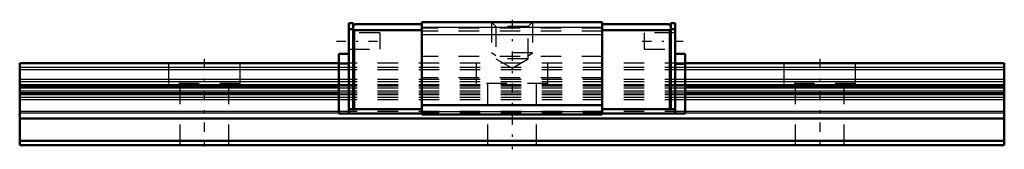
# Model space of a CAD drawing. Header units: millimetres. Extents: x -9 to 39, y -0.2 to 6.1.
import ezdxf

# ---------------------------------------------------------------- set-up
doc = ezdxf.new("R2010")
doc.units = ezdxf.units.MM
doc.linetypes.add('Center', pattern=[1.5, 0.45, -0.5, 0.05, -0.5])
doc.linetypes.add('Dashed', pattern=[2, 1, -1])
for name, color, linetype, lineweight in [('2d ConnectionPoints', 7, 'Continuous', 50), ('AM_0', 7, 'Continuous', 50), ('AM_4', 3, 'Continuous', 25), ('AM_5', 3, 'Continuous', 25), ('AM_7', 7, 'Center', 25), ('AM_9', 6, 'Dashed', 25)]:
    doc.layers.add(name, color=color, linetype=linetype, lineweight=lineweight)

# ---------------------------------------------------------------- blocks, each defined once
blk = doc.blocks.new('1_RSX5MUU1_Slider_0_in_RSX5MUU48LMG90W15550001_0')
at = {"layer": 'AM_0'}
for p, q in [((7.25, 5.95), (7.05, 5.95)), ((7.05, 1.55), (7.05, 5.95)), ((7.25, 1.7), (7.25, 5.95)), ((7.35, 5.9), (7.25, 5.8)), ((7.35, 5.9), (10.6, 5.9)), ((10.6, 6), (10.6, 1.5)), ((19.4, 6), (10.6, 6)), ((19.4, 6), (19.4, 1.5)), ((22.65, 5.9), (19.4, 5.9)), ((22.65, 5.9), (22.75, 5.8)), ((22.75, 5.95), (22.95, 5.95)), ((22.75, 1.7), (22.75, 5.95)), ((22.95, 5.95), (22.95, 1.55)), ((7.25, 5.65), (7.05, 5.65)), ((7.25, 5.65), (7.3, 5.6)), ((7.3, 5.6), (7.3, 1.75)), ((7.3, 5.6), (10.6, 5.6)), ((22.7, 5.6), (19.4, 5.6)), ((22.75, 5.65), (22.7, 5.6)), ((22.7, 5.6), (22.7, 1.75)), ((22.75, 5.65), (22.95, 5.65)), ((6.55, 4.45), (6.55, 1.55)), ((7.05, 4.45), (6.55, 4.45)), ((22.95, 4.45), (23.45, 4.45)), ((23.45, 4.45), (23.45, 1.55)), ((19.4, 1.95), (10.6, 1.95)), ((10.6, 1.55), (6.55, 1.55)), ((7.05, 1.75), (7.25, 1.75)), ((7.3, 1.75), (7.25, 1.7)), ((7.3, 1.75), (10.6, 1.75)), ((19.4, 1.5), (10.6, 1.5)), ((22.7, 1.75), (19.4, 1.75)), ((19.4, 1.55), (23.45, 1.55)), ((22.7, 1.75), (22.75, 1.7)), ((22.95, 1.75), (22.75, 1.75))]:
    blk.add_line(p, q, dxfattribs=at)
at = {"layer": 'AM_4'}
for p, q in [((19.4, 5.736), (10.6, 5.736)), ((19.4, 5.383), (10.6, 5.383)), ((7.05, 3.95), (6.55, 3.95)), ((22.95, 3.95), (23.45, 3.95)), ((19.4, 1.624), (10.6, 1.624))]:
    blk.add_line(p, q, dxfattribs=at)
at = {"layer": 'AM_5', "linetype": 'Dashed'}
for p, q in [((14, 6), (14, 4.5)), ((16, 6), (16, 4.5)), ((16, 4.5), (14, 4.5)), ((14.216, 4.35), (14, 4.5)), ((15.784, 4.35), (16, 4.5))]:
    blk.add_line(p, q, dxfattribs=at)
at = {"layer": 'AM_7'}
for p, q in [((6.45, 5.07), (8.65, 5.07)), ((21.35, 5.07), (23.55, 5.07))]:
    blk.add_line(p, q, dxfattribs=at)
at = {"layer": 'AM_9'}
for p, q in [((19.4, 5.954), (10.6, 5.954)), ((14, 6), (14.216, 5.784)), ((14.216, 5.784), (14.216, 4.2)), ((15.784, 5.784), (14.216, 5.784)), ((15.784, 5.784), (16, 6)), ((15.784, 4.2), (15.784, 5.784)), ((8.55, 5.47), (7.05, 5.47)), ((8.55, 5.47), (8.55, 4.67)), ((19.4, 5.694), (10.6, 5.694)), ((19.4, 5.558), (10.6, 5.558)), ((22.95, 5.47), (21.45, 5.47)), ((21.45, 5.47), (21.45, 4.67)), ((7.05, 4.67), (8.55, 4.67)), ((19.4, 4.327), (10.6, 4.327)), ((21.45, 4.67), (22.95, 4.67)), ((23.45, 4), (6.55, 4)), ((14.216, 4.2), (15, 3.748)), ((15.784, 4.2), (14.216, 4.2)), ((15, 3.748), (15.784, 4.2)), ((23.45, 3.784), (6.55, 3.784)), ((23.45, 3.678), (6.55, 3.678)), ((23.45, 3.196), (6.55, 3.196)), ((23.45, 3.082), (6.55, 3.082)), ((23.45, 2.946), (6.55, 2.946)), ((19.4, 3.273), (10.6, 3.273)), ((23.45, 2.87), (6.55, 2.87)), ((23.45, 2.77), (6.55, 2.77)), ((23.45, 2.63), (6.55, 2.63)), ((23.45, 2.53), (6.55, 2.53)), ((23.45, 2.454), (6.55, 2.454)), ((23.45, 2.318), (6.55, 2.318)), ((23.45, 2.204), (6.55, 2.204)), ((23.45, 1.635), (6.55, 1.635)), ((23.45, 1.56), (6.55, 1.56))]:
    blk.add_line(p, q, dxfattribs=at)
blk = doc.blocks.new('2_RSX5M489_Track_0_in_RSX5MUU48LMG90W15550001_0')
at = {"layer": 'AM_0'}
for p, q in [((6.55, 4), (-9, 4)), ((-9, 4), (-9, 0)), ((39, 4), (23.45, 4)), ((39, 4), (39, 0)), ((6.55, 2.87), (-9, 2.87)), ((6.55, 2.53), (-9, 2.53)), ((39, 2.87), (23.45, 2.87)), ((39, 2.53), (23.45, 2.53)), ((39, 1.3), (-9, 1.3)), ((39, 0.21), (-9, 0.21)), ((39, 0), (-9, 0))]:
    blk.add_line(p, q, dxfattribs=at)
at = {"layer": 'AM_4'}
for p, q in [((6.55, 3.784), (-9, 3.784)), ((6.55, 3.678), (-9, 3.678)), ((39, 3.784), (23.45, 3.784)), ((39, 3.678), (23.45, 3.678)), ((6.55, 3.196), (-9, 3.196)), ((6.55, 3.082), (-9, 3.082)), ((6.55, 2.946), (-9, 2.946)), ((39, 3.196), (23.45, 3.196)), ((39, 3.082), (23.45, 3.082)), ((39, 2.946), (23.45, 2.946)), ((6.55, 2.77), (-9, 2.77)), ((6.55, 2.63), (-9, 2.63)), ((6.55, 2.454), (-9, 2.454)), ((39, 2.77), (23.45, 2.77)), ((39, 2.63), (23.45, 2.63)), ((39, 2.454), (23.45, 2.454)), ((6.55, 2.318), (-9, 2.318)), ((6.55, 2.204), (-9, 2.204)), ((39, 2.318), (23.45, 2.318)), ((39, 2.204), (23.45, 2.204)), ((6.55, 1.635), (-9, 1.635)), ((6.55, 1.56), (-9, 1.56)), ((39, 1.635), (23.45, 1.635)), ((39, 1.56), (23.45, 1.56))]:
    blk.add_line(p, q, dxfattribs=at)
at = {"layer": 'AM_7'}
for p, q in [((15, 6.113), (15, -0.2)), ((0, 4.2), (0, -0.2)), ((30, 4.2), (30, -0.2))]:
    blk.add_line(p, q, dxfattribs=at)
at = {"layer": 'AM_9'}
for p, q in [((-1.75, 4), (-1.75, 3)), ((1.75, 3), (1.75, 4)), ((23.45, 4), (6.55, 4)), ((13.25, 4), (13.25, 3)), ((16.75, 3), (16.75, 4)), ((28.25, 4), (28.25, 3)), ((31.75, 3), (31.75, 4)), ((23.45, 3.784), (6.55, 3.784)), ((23.45, 3.678), (6.55, 3.678)), ((1.75, 3), (-1.75, 3)), ((-1.2, 3), (-1.2, 0)), ((1.2, 0), (1.2, 3)), ((23.45, 3.196), (6.55, 3.196)), ((23.45, 3.082), (6.55, 3.082)), ((23.45, 2.946), (6.55, 2.946)), ((16.75, 3), (13.25, 3)), ((13.8, 3), (13.8, 0)), ((16.2, 0), (16.2, 3)), ((31.75, 3), (28.25, 3)), ((28.8, 3), (28.8, 0)), ((31.2, 0), (31.2, 3)), ((23.45, 2.87), (6.55, 2.87)), ((23.45, 2.77), (6.55, 2.77)), ((23.45, 2.63), (6.55, 2.63)), ((23.45, 2.53), (6.55, 2.53)), ((23.45, 2.454), (6.55, 2.454)), ((23.45, 2.318), (6.55, 2.318)), ((23.45, 2.204), (6.55, 2.204)), ((23.45, 1.635), (6.55, 1.635)), ((23.45, 1.56), (6.55, 1.56))]:
    blk.add_line(p, q, dxfattribs=at)

msp = doc.modelspace()

# ---------------------------------------------------------------- linework, layer by layer
at = {"layer": '2d ConnectionPoints'}
for p in [(-9, 1.5), (0, 0), (0, 0)]:
    msp.add_point(p, dxfattribs=at)

# ---------------------------------------------------------------- block references
for name in ['2_RSX5M489_Track_0_in_RSX5MUU48LMG90W15550001_0', '1_RSX5MUU1_Slider_0_in_RSX5MUU48LMG90W15550001_0']:
    msp.add_blockref(name, (0, 0))

doc.saveas('drawing.dxf')
